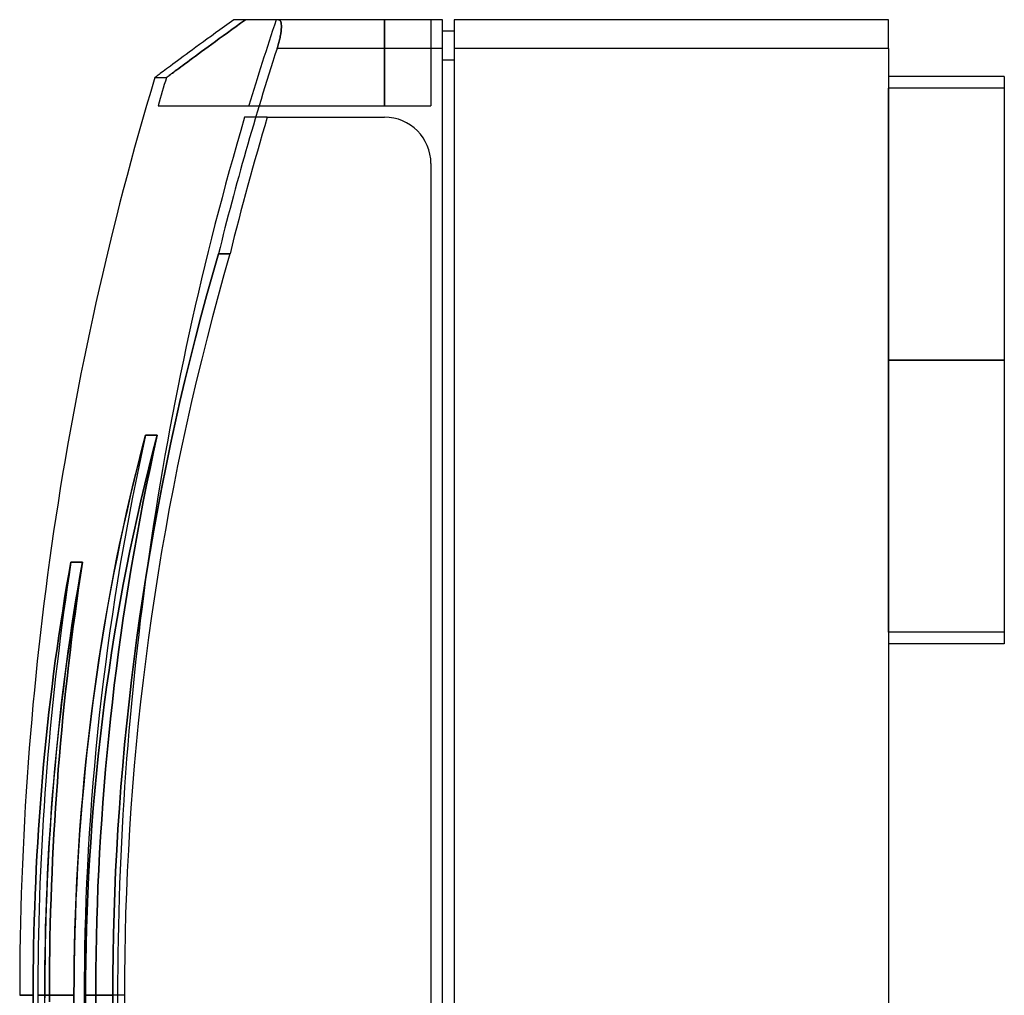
# Model space of a CAD drawing. Header units: millimetres. Extents: x -150 to 20, y -169 to 169.
# Tile 2 of 2: x -150 to 20, y 0 to 169. Entities that reach past the tile are written whole.
import ezdxf

# ---------------------------------------------------------------- set-up
doc = ezdxf.new("R2010")
doc.units = ezdxf.units.MM
doc.layers.add('MAIN-1', color=7, linetype='Continuous')
doc.layers.add('MAIN-2', color=7, linetype='Continuous')

msp = doc.modelspace()

# ---------------------------------------------------------------- linework, layer by layer
at = {"layer": 'MAIN-1'}
for p, q in [((-113.04, 168.5), (-113.86, 167.9)), ((-105.31, 168.5), (-113.04, 168.5)), ((-105.25, 168.5), (-105.31, 168.5)), ((-77, 168.5), (-105.31, 168.5)), ((-105.2, 168.48), (-105.25, 168.5)), ((-105.15, 168.46), (-105.2, 168.48)), ((-105.1, 168.42), (-105.15, 168.46)), ((-105.05, 168.38), (-105.1, 168.42)), ((-105.01, 168.33), (-105.05, 168.38)), ((-104.97, 168.26), (-105.01, 168.33)), ((-77, 163.5), (-77, 168.5)), ((-75, 168.5), (-75, 163.5)), ((0, 168.5), (-75, 168.5)), ((0, 163.5), (0, 168.5)), ((-115.44, 166.76), (-116.19, 166.21)), ((-114.66, 167.32), (-115.44, 166.76)), ((-113.86, 167.9), (-114.66, 167.32)), ((-104.94, 168.19), (-104.97, 168.26)), ((-104.91, 168.1), (-104.94, 168.19)), ((-104.88, 168), (-104.91, 168.1)), ((-104.86, 167.9), (-104.88, 168)), ((-104.88, 166.43), (-104.86, 166.61)), ((-104.84, 167.79), (-104.86, 167.9)), ((-104.86, 166.61), (-104.84, 166.78)), ((-104.83, 167.66), (-104.84, 167.79)), ((-104.84, 166.78), (-104.83, 166.94)), ((-104.82, 167.53), (-104.83, 167.66)), ((-104.83, 166.94), (-104.82, 167.1)), ((-104.82, 167.4), (-104.82, 167.53)), ((-104.82, 167.25), (-104.82, 167.4)), ((-104.82, 167.1), (-104.82, 167.25)), ((-117.61, 165.17), (-118.29, 164.68)), ((-116.91, 165.68), (-117.61, 165.17)), ((-116.19, 166.21), (-116.91, 165.68)), ((-105.2, 164.79), (-105.15, 165.01)), ((-105.15, 165.01), (-105.1, 165.22)), ((-105.1, 165.22), (-105.05, 165.44)), ((-105.05, 165.44), (-105.01, 165.64)), ((-105.01, 165.64), (-104.97, 165.85)), ((-104.97, 165.85), (-104.94, 166.05)), ((-104.94, 166.05), (-104.91, 166.24)), ((-104.91, 166.24), (-104.88, 166.43)), ((-75, 166.5), (-77, 166.5)), ((-120.15, 163.31), (-120.72, 162.9)), ((-119.56, 163.75), (-120.15, 163.31)), ((-118.93, 164.21), (-119.56, 163.75)), ((-118.29, 164.68), (-118.93, 164.21)), ((-105.57, 163.5), (-105.51, 163.71)), ((-77, 163.5), (-105.57, 163.5)), ((-105.51, 163.71), (-105.44, 163.92)), ((-105.44, 163.92), (-105.38, 164.14)), ((-105.38, 164.14), (-105.32, 164.36)), ((-105.32, 164.36), (-105.26, 164.58)), ((-105.26, 164.58), (-105.2, 164.79)), ((-77, -163.5), (-77, 163.5)), ((-75, 163.5), (-75, -163.5)), ((0, 163.5), (-75, 163.5)), ((0, 163.5), (0, -163.5)), ((-122.27, 161.76), (-122.73, 161.41)), ((-121.78, 162.12), (-122.27, 161.76)), ((-121.26, 162.5), (-121.78, 162.12)), ((-120.72, 162.9), (-121.26, 162.5)), ((-75, 161.5), (-77, 161.5)), ((-124.65, 159.99), (-124.96, 159.77)), ((-124.32, 160.24), (-124.65, 159.99)), ((-123.96, 160.5), (-124.32, 160.24)), ((-123.58, 160.79), (-123.96, 160.5)), ((-123.17, 161.09), (-123.58, 160.79)), ((-122.73, 161.41), (-123.17, 161.09)), ((-126.66, 158.51), (-126.67, 158.5)), ((-126.67, 158.5), (-126.65, 158.51)), ((-126.63, 158.53), (-126.66, 158.51)), ((-126.65, 158.51), (-126.61, 158.54)), ((-126.57, 158.57), (-126.63, 158.53)), ((-126.61, 158.54), (-126.55, 158.58)), ((-126.49, 158.63), (-126.57, 158.57)), ((-126.55, 158.58), (-126.47, 158.65)), ((-126.39, 158.71), (-126.49, 158.63)), ((-126.26, 158.8), (-126.39, 158.71)), ((-126.1, 158.92), (-126.26, 158.8)), ((-125.93, 159.05), (-126.1, 158.92)), ((-125.72, 159.2), (-125.93, 159.05)), ((-125.49, 159.37), (-125.72, 159.2)), ((-125.24, 159.56), (-125.49, 159.37)), ((-124.96, 159.77), (-125.24, 159.56)), ((20, 158.7), (0, 158.7)), ((20, 158.7), (20, 109.7)), ((-107.25, 151.65), (-87, 151.65)), ((-79, 143.65), (-79, -143.65)), ((-116.73, 124.45), (-115.69, 128.06)), ((-115.69, 128.06), (-113.69, 128.06)), ((-113.69, 128.06), (-114.73, 124.45)), ((-117.74, 120.82), (-116.73, 124.45)), ((-114.73, 124.45), (-115.74, 120.82)), ((-118.72, 117.18), (-117.74, 120.82)), ((-115.74, 120.82), (-116.71, 117.19)), ((-119.67, 113.53), (-118.72, 117.18)), ((-116.71, 117.19), (-117.66, 113.54)), ((-120.59, 109.87), (-119.67, 113.53)), ((-117.66, 113.54), (-118.58, 109.88)), ((-121.48, 106.21), (-120.59, 109.87)), ((-118.58, 109.88), (-119.47, 106.22)), ((0, 109.7), (20, 109.7)), ((20, 109.7), (20, 60.7)), ((-122.33, 102.53), (-121.48, 106.21)), ((-119.47, 106.22), (-120.33, 102.54)), ((-123.16, 98.85), (-122.33, 102.53)), ((-120.33, 102.54), (-121.16, 98.86)), ((-123.96, 95.16), (-123.16, 98.85)), ((-121.16, 98.86), (-121.96, 95.17)), ((-128.95, 94.11), (-128.26, 96.73)), ((-128.26, 96.73), (-128.86, 94.01)), ((-129.62, 91.47), (-128.95, 94.11)), ((-128.86, 94.01), (-129.44, 91.28)), ((-124.73, 91.46), (-123.96, 95.16)), ((-121.96, 95.17), (-122.73, 91.47)), ((-130.28, 88.8), (-129.62, 91.47)), ((-129.44, 91.28), (-130.01, 88.52)), ((-125.47, 87.76), (-124.73, 91.46)), ((-122.73, 91.47), (-123.47, 87.77)), ((-130.92, 86.1), (-130.28, 88.8)), ((-130.01, 88.52), (-130.57, 85.74)), ((-126.17, 84.06), (-125.47, 87.76)), ((-123.47, 87.77), (-124.17, 84.06)), ((-131.55, 83.37), (-130.92, 86.1)), ((-130.57, 85.74), (-131.11, 82.94)), ((-132.16, 80.62), (-131.55, 83.37)), ((-126.85, 80.35), (-126.17, 84.06)), ((-124.17, 84.06), (-124.85, 80.36)), ((-131.11, 82.94), (-131.63, 80.13)), ((-132.75, 77.84), (-132.16, 80.62)), ((-131.63, 80.13), (-132.14, 77.29)), ((-127.49, 76.64), (-126.85, 80.35)), ((-124.85, 80.36), (-125.49, 76.65)), ((-133.32, 75.04), (-132.75, 77.84)), ((-132.14, 77.29), (-132.63, 74.45)), ((-128.1, 72.93), (-127.49, 76.64)), ((-125.49, 76.65), (-126.1, 72.94)), ((-141.53, 72.74), (-141.16, 74.82)), ((-141.16, 74.82), (-141.48, 72.66)), ((-133.87, 72.23), (-133.32, 75.04)), ((-132.63, 74.45), (-133.11, 71.59)), ((-141.89, 70.64), (-141.53, 72.74)), ((-141.48, 72.66), (-141.8, 70.49)), ((-134.4, 69.39), (-133.87, 72.23)), ((-133.11, 71.59), (-133.56, 68.71)), ((-128.68, 69.22), (-128.1, 72.93)), ((-126.1, 72.94), (-126.68, 69.22)), ((-142.24, 68.53), (-141.89, 70.64)), ((-141.8, 70.49), (-142.11, 68.31)), ((-142.58, 66.4), (-142.24, 68.53)), ((-142.11, 68.31), (-142.42, 66.12)), ((-134.91, 66.53), (-134.4, 69.39)), ((-133.56, 68.71), (-134, 65.83)), ((-129.23, 65.51), (-128.68, 69.22)), ((-126.68, 69.22), (-127.23, 65.51)), ((-142.91, 64.26), (-142.58, 66.4)), ((-135.41, 63.66), (-134.91, 66.53)), ((-142.42, 66.12), (-142.71, 63.92)), ((-134, 65.83), (-134.42, 62.93)), ((-129.75, 61.81), (-129.23, 65.51)), ((-127.23, 65.51), (-127.75, 61.8)), ((-143.24, 62.1), (-142.91, 64.26)), ((-142.71, 63.92), (-143, 61.71)), ((-135.88, 60.78), (-135.41, 63.66)), ((-134.42, 62.93), (-134.83, 60.03)), ((-143.55, 59.92), (-143.24, 62.1)), ((-143, 61.71), (-143.27, 59.5)), ((-130.24, 58.1), (-129.75, 61.81)), ((-127.75, 61.8), (-128.24, 58.1)), ((-143.85, 57.74), (-143.55, 59.92)), ((-136.33, 57.88), (-135.88, 60.78)), ((-134.83, 60.03), (-135.21, 57.12)), ((20, 60.7), (0, 60.7)), ((-143.27, 59.5), (-143.54, 57.27)), ((-136.75, 54.98), (-136.33, 57.88)), ((-130.7, 54.4), (-130.24, 58.1)), ((-128.24, 58.1), (-128.7, 54.4)), ((-144.14, 55.54), (-143.85, 57.74)), ((-143.54, 57.27), (-143.79, 55.04)), ((-135.21, 57.12), (-135.58, 54.21)), ((-144.42, 53.33), (-144.14, 55.54)), ((-143.79, 55.04), (-144.04, 52.8)), ((-137.16, 52.06), (-136.75, 54.98)), ((-131.12, 50.71), (-130.7, 54.4)), ((-144.69, 51.11), (-144.42, 53.33)), ((-144.04, 52.8), (-144.28, 50.56)), ((-135.58, 54.21), (-135.92, 51.3)), ((-128.7, 54.4), (-129.12, 50.7)), ((-144.95, 48.88), (-144.69, 51.11)), ((-137.54, 49.14), (-137.16, 52.06)), ((-135.92, 51.3), (-136.25, 48.38)), ((-144.28, 50.56), (-144.5, 48.32)), ((-131.52, 47.01), (-131.12, 50.71)), ((-129.12, 50.7), (-129.52, 47.01)), ((-145.2, 46.65), (-144.95, 48.88)), ((-144.5, 48.32), (-144.72, 46.07)), ((-137.9, 46.21), (-137.54, 49.14)), ((-136.25, 48.38), (-136.56, 45.46)), ((-145.43, 44.41), (-145.2, 46.65)), ((-144.72, 46.07), (-144.93, 43.82)), ((-138.24, 43.27), (-137.9, 46.21)), ((-131.88, 43.33), (-131.52, 47.01)), ((-129.52, 47.01), (-129.88, 43.32)), ((-145.65, 42.16), (-145.43, 44.41)), ((-136.56, 45.46), (-136.85, 42.54)), ((-144.93, 43.82), (-145.12, 41.57)), ((-138.56, 40.34), (-138.24, 43.27)), ((-136.85, 42.54), (-137.11, 39.63)), ((-132.21, 39.66), (-131.88, 43.33)), ((-129.88, 43.32), (-130.21, 39.65)), ((-145.87, 39.91), (-145.65, 42.16)), ((-145.12, 41.57), (-145.31, 39.32)), ((-146.07, 37.66), (-145.87, 39.91)), ((-145.31, 39.32), (-145.48, 37.07)), ((-138.85, 37.4), (-138.56, 40.34)), ((-137.11, 39.63), (-137.36, 36.72)), ((-132.52, 35.99), (-132.21, 39.66)), ((-130.21, 39.65), (-130.52, 35.98)), ((-146.25, 35.4), (-146.07, 37.66)), ((-145.48, 37.07), (-145.64, 34.83)), ((-139.12, 34.46), (-138.85, 37.4)), ((-137.36, 36.72), (-137.59, 33.81)), ((-132.79, 32.33), (-132.52, 35.99)), ((-130.52, 35.98), (-130.79, 32.32)), ((-146.43, 33.15), (-146.25, 35.4)), ((-145.64, 34.83), (-145.8, 32.59)), ((-139.37, 31.53), (-139.12, 34.46)), ((-146.59, 30.89), (-146.43, 33.15)), ((-145.8, 32.59), (-145.94, 30.35)), ((-137.59, 33.81), (-137.8, 30.92)), ((-133.03, 28.68), (-132.79, 32.33)), ((-130.79, 32.32), (-131.03, 28.67)), ((-146.75, 28.64), (-146.59, 30.89)), ((-139.59, 28.6), (-139.37, 31.53)), ((-137.8, 30.92), (-137.99, 28.03)), ((-145.94, 30.35), (-146.07, 28.11)), ((-146.89, 26.39), (-146.75, 28.64)), ((-146.07, 28.11), (-146.2, 25.89)), ((-139.79, 25.68), (-139.59, 28.6)), ((-137.99, 28.03), (-138.16, 25.15)), ((-133.24, 25.05), (-133.03, 28.68)), ((-131.03, 28.67), (-131.24, 25.04)), ((-147.02, 24.14), (-146.89, 26.39)), ((-146.2, 25.89), (-146.31, 23.67)), ((-139.97, 22.77), (-139.79, 25.68)), ((-147.13, 21.89), (-147.02, 24.14)), ((-138.16, 25.15), (-138.31, 22.29)), ((-133.43, 21.42), (-133.24, 25.05)), ((-131.24, 25.04), (-131.43, 21.41)), ((-146.31, 23.67), (-146.41, 21.46)), ((-140.13, 19.87), (-139.97, 22.77)), ((-138.31, 22.29), (-138.45, 19.44)), ((-147.24, 19.66), (-147.13, 21.89)), ((-146.41, 21.46), (-146.5, 19.25)), ((-133.58, 17.81), (-133.43, 21.42)), ((-131.43, 21.41), (-131.58, 17.8)), ((-147.33, 17.43), (-147.24, 19.66)), ((-146.5, 19.25), (-146.58, 17.06)), ((-140.26, 16.98), (-140.13, 19.87)), ((-138.45, 19.44), (-138.56, 16.6)), ((-147.41, 15.21), (-147.33, 17.43)), ((-146.58, 17.06), (-146.65, 14.88)), ((-133.71, 14.22), (-133.58, 17.81)), ((-131.58, 17.8), (-131.71, 14.21)), ((-140.38, 14.1), (-140.26, 16.98)), ((-138.56, 16.6), (-138.66, 13.78)), ((-147.48, 13), (-147.41, 15.21)), ((-146.65, 14.88), (-146.71, 12.71)), ((-140.47, 11.24), (-140.38, 14.1)), ((-138.66, 13.78), (-138.73, 10.98)), ((-133.8, 10.64), (-133.71, 14.22)), ((-131.71, 14.21), (-131.8, 10.63)), ((-147.54, 10.8), (-147.48, 13)), ((-146.71, 12.71), (-146.76, 10.55)), ((-147.59, 8.61), (-147.54, 10.8)), ((-146.76, 10.55), (-146.8, 8.41)), ((-140.54, 8.4), (-140.47, 11.24)), ((-138.73, 10.98), (-138.79, 8.2)), ((-133.87, 7.07), (-133.8, 10.64)), ((-131.8, 10.63), (-131.87, 7.07)), ((-147.63, 6.43), (-147.59, 8.61)), ((-146.8, 8.41), (-146.83, 6.28)), ((-140.59, 5.58), (-140.54, 8.4)), ((-138.79, 8.2), (-138.83, 5.45)), ((-133.91, 3.53), (-133.87, 7.07)), ((-131.87, 7.07), (-131.91, 3.52)), ((-147.65, 4.27), (-147.63, 6.43)), ((-146.83, 6.28), (-146.86, 4.17)), ((-140.62, 2.78), (-140.59, 5.58)), ((-138.83, 5.45), (-138.86, 2.71)), ((-147.67, 2.13), (-147.65, 4.27)), ((-146.86, 4.17), (-146.87, 2.08)), ((-133.93, 0), (-133.91, 3.53)), ((-131.91, 3.52), (-131.93, 0)), ((-147.67, 0), (-147.67, 2.13)), ((-146.87, 2.08), (-146.87, 0)), ((-140.63, 0), (-140.62, 2.78)), ((-138.86, 2.71), (-138.87, 0)), ((-146.87, 0), (-146.87, -2.08)), ((-140.62, -2.7), (-140.63, 0)), ((-138.87, 0), (-138.86, -2.71)), ((-131.93, 0), (-133.93, 0)), ((-147.67, 0), (-150, 0)), ((-147.67, -2.13), (-147.67, 0)), ((-140.63, 0), (-146.87, 0)), ((-133.93, 0), (-138.87, 0)), ((-133.91, -3.53), (-133.93, 0)), ((-131.93, 0), (-131.91, -3.52))]:
    msp.add_line(p, q, dxfattribs=at)
for centre, radius, start, end in [((400, 0), 531.35, 162.079, 166.0537), ((400, 0), 550, 163.2509, 180), ((402, 0), 531.35, 163.417, 166.0537), ((-87, 143.65), 8, 0, 90)]:
    msp.add_arc(centre, radius, start, end, dxfattribs=at)
at = {"layer": 'MAIN-2'}
for p, q in [((-111.04, 168.5), (-111.85, 167.91)), ((-111.85, 167.91), (-111.04, 168.5)), ((-105.31, 168.5), (-105.25, 168.5)), ((-105.25, 168.5), (-105.2, 168.48)), ((-105.2, 168.48), (-105.15, 168.46)), ((-105.15, 168.46), (-105.1, 168.42)), ((-105.1, 168.42), (-105.05, 168.38)), ((-105.05, 168.38), (-105.01, 168.33)), ((-105.01, 168.33), (-104.97, 168.26)), ((-87, 153.65), (-87, 168.5)), ((-87, 168.5), (-87, 153.65)), ((-79, 168.5), (-79, 153.65)), ((-79, 168.5), (-79, 168.5)), ((-77, 168.5), (-77, 168.5)), ((-75, 168.5), (-75, 168.5)), ((0, 168.5), (0, 168.5)), ((-113.4, 166.79), (-114.14, 166.25)), ((-114.14, 166.25), (-113.4, 166.79)), ((-112.63, 167.34), (-113.4, 166.79)), ((-113.4, 166.79), (-112.63, 167.34)), ((-111.85, 167.91), (-112.63, 167.34)), ((-112.63, 167.34), (-111.85, 167.91)), ((-104.97, 168.26), (-104.94, 168.19)), ((-104.94, 168.19), (-104.91, 168.1)), ((-104.91, 168.1), (-104.88, 168)), ((-104.88, 168), (-104.86, 167.9)), ((-104.86, 166.61), (-104.88, 166.43)), ((-104.86, 167.9), (-104.84, 167.79)), ((-104.84, 166.78), (-104.86, 166.61)), ((-104.84, 167.79), (-104.83, 167.66)), ((-104.83, 166.94), (-104.84, 166.78)), ((-104.83, 167.66), (-104.82, 167.53)), ((-104.82, 167.1), (-104.83, 166.94)), ((-104.82, 167.53), (-104.82, 167.4)), ((-104.82, 167.4), (-104.82, 167.25)), ((-104.82, 167.25), (-104.82, 167.1)), ((-115.54, 165.23), (-116.2, 164.74)), ((-116.2, 164.74), (-115.54, 165.23)), ((-114.85, 165.73), (-115.54, 165.23)), ((-115.54, 165.23), (-114.85, 165.73)), ((-114.14, 166.25), (-114.85, 165.73)), ((-114.85, 165.73), (-114.14, 166.25)), ((-105.15, 165.01), (-105.2, 164.79)), ((-105.1, 165.22), (-105.15, 165.01)), ((-105.05, 165.44), (-105.1, 165.22)), ((-105.01, 165.64), (-105.05, 165.44)), ((-104.97, 165.85), (-105.01, 165.64)), ((-104.94, 166.05), (-104.97, 165.85)), ((-104.91, 166.24), (-104.94, 166.05)), ((-104.88, 166.43), (-104.91, 166.24)), ((-77, 166.5), (-77, 166.5)), ((-75, 166.5), (-75, 166.5)), ((-118.04, 163.39), (-118.61, 162.98)), ((-118.61, 162.98), (-118.04, 163.39)), ((-117.46, 163.82), (-118.04, 163.39)), ((-118.04, 163.39), (-117.46, 163.82)), ((-116.84, 164.27), (-117.46, 163.82)), ((-117.46, 163.82), (-116.84, 164.27)), ((-116.2, 164.74), (-116.84, 164.27)), ((-116.84, 164.27), (-116.2, 164.74)), ((-105.51, 163.71), (-105.57, 163.5)), ((-77, 163.5), (-105.57, 163.5)), ((-105.44, 163.92), (-105.51, 163.71)), ((-105.38, 164.14), (-105.44, 163.92)), ((-105.32, 164.36), (-105.38, 164.14)), ((-105.26, 164.58), (-105.32, 164.36)), ((-105.2, 164.79), (-105.26, 164.58)), ((0, 163.5), (-75, 163.5)), ((-120.61, 161.51), (-121.04, 161.18)), ((-121.04, 161.18), (-120.61, 161.51)), ((-120.15, 161.85), (-120.61, 161.51)), ((-120.61, 161.51), (-120.15, 161.85)), ((-119.66, 162.2), (-120.15, 161.85)), ((-120.15, 161.85), (-119.66, 162.2)), ((-119.15, 162.58), (-119.66, 162.2)), ((-119.66, 162.2), (-119.15, 162.58)), ((-118.61, 162.98), (-119.15, 162.58)), ((-119.15, 162.58), (-118.61, 162.98)), ((-75, 161.5), (-77, 161.5)), ((-122.85, 159.85), (-123.13, 159.64)), ((-123.13, 159.64), (-122.85, 159.85)), ((-122.54, 160.08), (-122.85, 159.85)), ((-122.85, 159.85), (-122.54, 160.08)), ((-122.2, 160.33), (-122.54, 160.08)), ((-122.54, 160.08), (-122.2, 160.33)), ((-121.84, 160.59), (-122.2, 160.33)), ((-122.2, 160.33), (-121.84, 160.59)), ((-121.46, 160.88), (-121.84, 160.59)), ((-121.84, 160.59), (-121.46, 160.88)), ((-121.04, 161.18), (-121.46, 160.88)), ((-121.46, 160.88), (-121.04, 161.18)), ((-126.67, 158.5), (-124.67, 158.5)), ((-124.64, 158.52), (-124.66, 158.5)), ((-124.66, 158.5), (-124.64, 158.52)), ((-124.66, 158.5), (-124.66, 158.5)), ((-124.6, 158.55), (-124.64, 158.52)), ((-124.64, 158.52), (-124.6, 158.55)), ((-124.53, 158.6), (-124.6, 158.55)), ((-124.6, 158.55), (-124.53, 158.6)), ((-124.44, 158.67), (-124.53, 158.6)), ((-124.53, 158.6), (-124.44, 158.67)), ((-124.32, 158.75), (-124.44, 158.67)), ((-124.44, 158.67), (-124.32, 158.75)), ((-124.19, 158.86), (-124.32, 158.75)), ((-124.32, 158.75), (-124.19, 158.86)), ((-124.02, 158.98), (-124.19, 158.86)), ((-124.19, 158.86), (-124.02, 158.98)), ((-123.84, 159.12), (-124.02, 158.98)), ((-124.02, 158.98), (-123.84, 159.12)), ((-123.63, 159.27), (-123.84, 159.12)), ((-123.84, 159.12), (-123.63, 159.27)), ((-123.39, 159.45), (-123.63, 159.27)), ((-123.63, 159.27), (-123.39, 159.45)), ((-123.13, 159.64), (-123.39, 159.45)), ((-123.39, 159.45), (-123.13, 159.64)), ((0, 109.7), (0, 156.7)), ((20, 156.7), (0, 156.7)), ((-126.1, 153.65), (-110.4, 153.65)), ((-110.4, 153.65), (-87, 153.65)), ((-87, 153.65), (-79, 153.65)), ((-79, 153.65), (-79, 153.65)), ((-107.25, 151.65), (-111.16, 151.65)), ((-87, 151.65), (-87, 151.65)), ((-87, 151.65), (-87, 151.65)), ((-79, 143.65), (-79, 143.65)), ((-79, 143.65), (-79, 143.65)), ((-115.69, 128.06), (-116.73, 124.45)), ((-113.69, 128.06), (-115.69, 128.06)), ((-116.73, 124.45), (-117.74, 120.82)), ((-117.74, 120.82), (-118.72, 117.18)), ((-118.72, 117.18), (-119.67, 113.53)), ((-119.67, 113.53), (-120.59, 109.87)), ((-120.59, 109.87), (-121.48, 106.21)), ((20, 109.7), (0, 109.7)), ((0, 62.7), (0, 109.7)), ((20, 109.7), (0, 109.7)), ((0, 109.7), (20, 109.7)), ((-121.48, 106.21), (-122.33, 102.53)), ((-122.33, 102.53), (-123.16, 98.85)), ((-123.16, 98.85), (-123.96, 95.16)), ((-128.26, 96.73), (-128.93, 94.19)), ((-126.26, 96.73), (-128.26, 96.73)), ((-128.26, 96.73), (-126.26, 96.73)), ((-127, 93.92), (-126.26, 96.73)), ((-126.26, 96.73), (-127, 93.92)), ((-126.26, 96.73), (-126.89, 93.87)), ((-126.89, 93.87), (-126.26, 96.73)), ((-128.93, 94.19), (-129.59, 91.62)), ((-127.71, 91.1), (-127, 93.92)), ((-127, 93.92), (-127.71, 91.1)), ((-126.89, 93.87), (-127.5, 91.01)), ((-127.5, 91.01), (-126.89, 93.87)), ((-123.96, 95.16), (-124.73, 91.46)), ((-129.59, 91.62), (-130.23, 89.03)), ((-128.41, 88.27), (-127.71, 91.1)), ((-127.71, 91.1), (-128.41, 88.27)), ((-127.5, 91.01), (-128.09, 88.15)), ((-128.09, 88.15), (-127.5, 91.01)), ((-124.73, 91.46), (-125.47, 87.76)), ((-130.23, 89.03), (-130.85, 86.41)), ((-129.08, 85.41), (-128.41, 88.27)), ((-128.41, 88.27), (-129.08, 85.41)), ((-128.09, 88.15), (-128.66, 85.28)), ((-128.66, 85.28), (-128.09, 88.15)), ((-125.47, 87.76), (-126.17, 84.06)), ((-130.85, 86.41), (-131.46, 83.76)), ((-129.73, 82.54), (-129.08, 85.41)), ((-129.08, 85.41), (-129.73, 82.54)), ((-128.66, 85.28), (-129.21, 82.41)), ((-129.21, 82.41), (-128.66, 85.28)), ((-131.46, 83.76), (-132.05, 81.09)), ((-126.17, 84.06), (-126.85, 80.35)), ((-130.36, 79.66), (-129.73, 82.54)), ((-129.73, 82.54), (-130.36, 79.66)), ((-129.21, 82.41), (-129.74, 79.54)), ((-129.74, 79.54), (-129.21, 82.41)), ((-132.05, 81.09), (-132.63, 78.4)), ((-126.85, 80.35), (-127.49, 76.64)), ((-132.63, 78.4), (-133.19, 75.68)), ((-130.97, 76.76), (-130.36, 79.66)), ((-130.36, 79.66), (-130.97, 76.76)), ((-129.74, 79.54), (-130.25, 76.66)), ((-130.25, 76.66), (-129.74, 79.54)), ((-131.55, 73.85), (-130.97, 76.76)), ((-130.97, 76.76), (-131.55, 73.85)), ((-130.25, 76.66), (-130.74, 73.78)), ((-130.74, 73.78), (-130.25, 76.66)), ((-127.49, 76.64), (-128.1, 72.93)), ((-141.16, 74.82), (-141.53, 72.74)), ((-139.16, 74.82), (-141.16, 74.82)), ((-141.16, 74.82), (-139.16, 74.82)), ((-139.54, 72.65), (-139.16, 74.82)), ((-139.16, 74.82), (-139.54, 72.66)), ((-139.16, 74.82), (-139.49, 72.59)), ((-139.49, 72.59), (-139.16, 74.82)), ((-133.19, 75.68), (-133.73, 72.95)), ((-132.12, 70.93), (-131.55, 73.85)), ((-131.55, 73.85), (-132.12, 70.93)), ((-130.74, 73.78), (-131.22, 70.89)), ((-131.22, 70.89), (-130.74, 73.78)), ((-141.53, 72.74), (-141.89, 70.64)), ((-139.92, 70.47), (-139.54, 72.65)), ((-139.54, 72.66), (-139.91, 70.5)), ((-139.49, 72.59), (-139.82, 70.36)), ((-139.82, 70.36), (-139.49, 72.59)), ((-133.73, 72.95), (-134.25, 70.2)), ((-128.1, 72.93), (-128.68, 69.22)), ((-141.89, 70.64), (-142.24, 68.53)), ((-140.28, 68.28), (-139.92, 70.47)), ((-139.91, 70.5), (-140.27, 68.33)), ((-139.82, 70.36), (-140.14, 68.13)), ((-140.14, 68.13), (-139.82, 70.36)), ((-134.25, 70.2), (-134.76, 67.43)), ((-132.65, 68), (-132.12, 70.93)), ((-132.12, 70.93), (-132.65, 68)), ((-131.22, 70.89), (-131.67, 68)), ((-131.67, 68), (-131.22, 70.89)), ((-142.24, 68.53), (-142.58, 66.4)), ((-140.63, 66.09), (-140.28, 68.28)), ((-140.27, 68.33), (-140.62, 66.16)), ((-140.14, 68.13), (-140.45, 65.9)), ((-140.45, 65.9), (-140.14, 68.13)), ((-131.67, 68), (-132.11, 65.11)), ((-132.11, 65.11), (-131.67, 68)), ((-128.68, 69.22), (-129.23, 65.51)), ((-142.58, 66.4), (-142.91, 64.26)), ((-134.76, 67.43), (-135.24, 64.65)), ((-133.17, 65.06), (-132.65, 68)), ((-132.65, 68), (-133.17, 65.06)), ((-140.97, 63.88), (-140.63, 66.09)), ((-140.62, 66.16), (-140.95, 63.98)), ((-140.45, 65.9), (-140.74, 63.67)), ((-140.74, 63.67), (-140.45, 65.9)), ((-135.24, 64.65), (-135.7, 61.85)), ((-133.66, 62.1), (-133.17, 65.06)), ((-133.17, 65.06), (-133.66, 62.1)), ((-132.11, 65.11), (-132.52, 62.22)), ((-132.52, 62.22), (-132.11, 65.11)), ((-129.23, 65.51), (-129.75, 61.81)), ((-142.91, 64.26), (-143.24, 62.1)), ((-141.3, 61.67), (-140.97, 63.88)), ((-140.95, 63.98), (-141.28, 61.79)), ((-140.74, 63.67), (-141.03, 61.44)), ((-141.03, 61.44), (-140.74, 63.67)), ((-143.24, 62.1), (-143.55, 59.92)), ((-141.61, 59.45), (-141.3, 61.67)), ((-141.28, 61.79), (-141.59, 59.6)), ((-141.03, 61.44), (-141.31, 59.2)), ((-141.31, 59.2), (-141.03, 61.44)), ((-135.7, 61.85), (-136.15, 59.04)), ((-134.13, 59.15), (-133.66, 62.1)), ((-133.66, 62.1), (-134.13, 59.15)), ((-132.52, 62.22), (-132.92, 59.33)), ((-132.92, 59.33), (-132.52, 62.22)), ((-129.75, 61.81), (-130.24, 58.1)), ((20, 62.7), (0, 62.7)), ((-143.55, 59.92), (-143.85, 57.74)), ((-141.59, 59.6), (-141.89, 57.4)), ((-141.92, 57.22), (-141.61, 59.45)), ((-141.31, 59.2), (-141.57, 56.97)), ((-141.57, 56.97), (-141.31, 59.2)), ((-136.15, 59.04), (-136.57, 56.22)), ((-134.58, 56.18), (-134.13, 59.15)), ((-134.13, 59.15), (-134.58, 56.18)), ((-132.92, 59.33), (-133.3, 56.43)), ((-133.3, 56.43), (-132.92, 59.33)), ((-130.24, 58.1), (-130.7, 54.4)), ((-143.85, 57.74), (-144.14, 55.54)), ((-142.21, 54.99), (-141.92, 57.22)), ((-141.89, 57.4), (-142.18, 55.2)), ((-141.57, 56.97), (-141.83, 54.73)), ((-141.83, 54.73), (-141.57, 56.97)), ((-136.57, 56.22), (-136.98, 53.39)), ((-135, 53.21), (-134.58, 56.18)), ((-134.58, 56.18), (-135, 53.21)), ((-133.3, 56.43), (-133.66, 53.54)), ((-133.66, 53.54), (-133.3, 56.43)), ((-144.14, 55.54), (-144.42, 53.33)), ((-142.49, 52.75), (-142.21, 54.99)), ((-142.18, 55.2), (-142.46, 53)), ((-141.83, 54.73), (-142.07, 52.5)), ((-142.07, 52.5), (-141.83, 54.73)), ((-130.7, 54.4), (-131.12, 50.71)), ((-144.42, 53.33), (-144.69, 51.11)), ((-142.76, 50.5), (-142.49, 52.75)), ((-142.46, 53), (-142.73, 50.79)), ((-136.98, 53.39), (-137.36, 50.56)), ((-135.4, 50.23), (-135, 53.21)), ((-135, 53.21), (-135.4, 50.23)), ((-133.66, 53.54), (-134, 50.64)), ((-134, 50.64), (-133.66, 53.54)), ((-144.69, 51.11), (-144.95, 48.88)), ((-142.07, 52.5), (-142.31, 50.26)), ((-142.31, 50.26), (-142.07, 52.5)), ((-143.02, 48.25), (-142.76, 50.5)), ((-142.73, 50.79), (-142.98, 48.58)), ((-142.31, 50.26), (-142.53, 48.02)), ((-142.53, 48.02), (-142.31, 50.26)), ((-137.36, 50.56), (-137.72, 47.71)), ((-135.78, 47.25), (-135.4, 50.23)), ((-135.4, 50.23), (-135.78, 47.25)), ((-134, 50.64), (-134.32, 47.74)), ((-134.32, 47.74), (-134, 50.64)), ((-131.12, 50.71), (-131.52, 47.01)), ((-144.95, 48.88), (-145.2, 46.65)), ((-143.27, 45.99), (-143.02, 48.25)), ((-142.98, 48.58), (-143.23, 46.36)), ((-142.53, 48.02), (-142.75, 45.79)), ((-142.75, 45.79), (-142.53, 48.02)), ((-137.72, 47.71), (-138.06, 44.86)), ((-134.32, 47.74), (-134.62, 44.84)), ((-134.62, 44.84), (-134.32, 47.74)), ((-145.2, 46.65), (-145.43, 44.41)), ((-143.5, 43.73), (-143.27, 45.99)), ((-143.23, 46.36), (-143.46, 44.14)), ((-136.13, 44.27), (-135.78, 47.25)), ((-135.78, 47.25), (-136.13, 44.27)), ((-131.52, 47.01), (-131.88, 43.33)), ((-145.43, 44.41), (-145.65, 42.16)), ((-142.75, 45.79), (-142.95, 43.55)), ((-142.95, 43.55), (-142.75, 45.79)), ((-138.06, 44.86), (-138.38, 42.01)), ((-136.46, 41.28), (-136.13, 44.27)), ((-136.13, 44.27), (-136.46, 41.28)), ((-134.62, 44.84), (-134.9, 41.94)), ((-134.9, 41.94), (-134.62, 44.84)), ((-143.72, 41.46), (-143.5, 43.73)), ((-143.46, 44.14), (-143.68, 41.92)), ((-142.95, 43.55), (-143.14, 41.31)), ((-143.14, 41.31), (-142.95, 43.55)), ((-131.88, 43.33), (-132.21, 39.66)), ((-145.65, 42.16), (-145.87, 39.91)), ((-143.93, 39.19), (-143.72, 41.46)), ((-143.68, 41.92), (-143.88, 39.7)), ((-143.14, 41.31), (-143.33, 39.07)), ((-143.33, 39.07), (-143.14, 41.31)), ((-138.38, 42.01), (-138.67, 39.16)), ((-136.76, 38.3), (-136.46, 41.28)), ((-136.46, 41.28), (-136.76, 38.3)), ((-134.9, 41.94), (-135.17, 39.04)), ((-135.17, 39.04), (-134.9, 41.94)), ((-145.87, 39.91), (-146.07, 37.66)), ((-144.13, 36.92), (-143.93, 39.19)), ((-143.88, 39.7), (-144.08, 37.48)), ((-138.67, 39.16), (-138.95, 36.31)), ((-132.21, 39.66), (-132.52, 35.99)), ((-146.07, 37.66), (-146.25, 35.4)), ((-144.08, 37.48), (-144.27, 35.26)), ((-143.33, 39.07), (-143.5, 36.84)), ((-143.5, 36.84), (-143.33, 39.07)), ((-137.04, 35.32), (-136.76, 38.3)), ((-136.76, 38.3), (-137.04, 35.32)), ((-135.17, 39.04), (-135.41, 36.14)), ((-135.41, 36.14), (-135.17, 39.04)), ((-144.31, 34.64), (-144.13, 36.92)), ((-143.5, 36.84), (-143.66, 34.6)), ((-143.66, 34.6), (-143.5, 36.84)), ((-138.95, 36.31), (-139.21, 33.46)), ((-135.41, 36.14), (-135.63, 33.24)), ((-135.63, 33.24), (-135.41, 36.14)), ((-132.52, 35.99), (-132.79, 32.33)), ((-146.25, 35.4), (-146.43, 33.15)), ((-144.49, 32.36), (-144.31, 34.64)), ((-144.27, 35.26), (-144.44, 33.03)), ((-143.66, 34.6), (-143.81, 32.36)), ((-143.81, 32.36), (-143.66, 34.6)), ((-137.3, 32.33), (-137.04, 35.32)), ((-137.04, 35.32), (-137.3, 32.33)), ((-146.43, 33.15), (-146.59, 30.89)), ((-144.65, 30.08), (-144.49, 32.36)), ((-144.44, 33.03), (-144.6, 30.81)), ((-143.81, 32.36), (-143.96, 30.12)), ((-143.96, 30.12), (-143.81, 32.36)), ((-139.21, 33.46), (-139.44, 30.61)), ((-137.53, 29.36), (-137.3, 32.33)), ((-137.3, 32.33), (-137.53, 29.36)), ((-135.63, 33.24), (-135.84, 30.34)), ((-135.84, 30.34), (-135.63, 33.24)), ((-132.79, 32.33), (-133.03, 28.68)), ((-146.59, 30.89), (-146.75, 28.64)), ((-144.6, 30.81), (-144.75, 28.59)), ((-139.44, 30.61), (-139.65, 27.77)), ((-144.8, 27.8), (-144.65, 30.08)), ((-143.96, 30.12), (-144.09, 27.89)), ((-144.09, 27.89), (-143.96, 30.12)), ((-137.74, 26.38), (-137.53, 29.36)), ((-137.53, 29.36), (-137.74, 26.38)), ((-135.84, 30.34), (-136.03, 27.44)), ((-136.03, 27.44), (-135.84, 30.34)), ((-146.75, 28.64), (-146.89, 26.39)), ((-144.94, 25.51), (-144.8, 27.8)), ((-144.75, 28.59), (-144.89, 26.37)), ((-144.09, 27.89), (-144.21, 25.65)), ((-144.21, 25.65), (-144.09, 27.89)), ((-139.65, 27.77), (-139.84, 24.93)), ((-136.03, 27.44), (-136.2, 24.55)), ((-136.2, 24.55), (-136.03, 27.44)), ((-133.03, 28.68), (-133.24, 25.05)), ((-146.89, 26.39), (-147.02, 24.14)), ((-145.06, 23.23), (-144.94, 25.51)), ((-144.89, 26.37), (-145.01, 24.15)), ((-144.21, 25.65), (-144.32, 23.41)), ((-144.32, 23.41), (-144.21, 25.65)), ((-137.93, 23.41), (-137.74, 26.38)), ((-137.74, 26.38), (-137.93, 23.41)), ((-147.02, 24.14), (-147.13, 21.89)), ((-145.01, 24.15), (-145.13, 21.93)), ((-139.84, 24.93), (-140.01, 22.1)), ((-136.2, 24.55), (-136.34, 21.65)), ((-136.34, 21.65), (-136.2, 24.55)), ((-133.24, 25.05), (-133.43, 21.42)), ((-145.18, 20.94), (-145.06, 23.23)), ((-144.32, 23.41), (-144.42, 21.18)), ((-144.42, 21.18), (-144.32, 23.41)), ((-140.01, 22.1), (-140.16, 19.29)), ((-138.1, 20.45), (-137.93, 23.41)), ((-137.93, 23.41), (-138.1, 20.45)), ((-147.13, 21.89), (-147.24, 19.66)), ((-145.28, 18.66), (-145.18, 20.94)), ((-145.13, 21.93), (-145.23, 19.72)), ((-144.42, 21.18), (-144.51, 18.94)), ((-144.51, 18.94), (-144.42, 21.18)), ((-138.24, 17.5), (-138.1, 20.45)), ((-138.1, 20.45), (-138.24, 17.5)), ((-136.34, 21.65), (-136.48, 18.76)), ((-136.48, 18.76), (-136.34, 21.65)), ((-133.43, 21.42), (-133.58, 17.81)), ((-147.24, 19.66), (-147.33, 17.43)), ((-145.23, 19.72), (-145.33, 17.5)), ((-144.51, 18.94), (-144.59, 16.71)), ((-144.59, 16.71), (-144.51, 18.94)), ((-140.16, 19.29), (-140.28, 16.48)), ((-136.48, 18.76), (-136.59, 15.86)), ((-136.59, 15.86), (-136.48, 18.76)), ((-147.33, 17.43), (-147.41, 15.21)), ((-145.33, 17.5), (-145.41, 15.28)), ((-145.37, 16.37), (-145.28, 18.66)), ((-138.36, 14.55), (-138.24, 17.5)), ((-138.24, 17.5), (-138.36, 14.55)), ((-133.58, 17.81), (-133.71, 14.22)), ((-145.45, 14.09), (-145.37, 16.37)), ((-144.59, 16.71), (-144.66, 14.48)), ((-144.66, 14.48), (-144.59, 16.71)), ((-140.28, 16.48), (-140.39, 13.69)), ((-136.59, 15.86), (-136.68, 12.97)), ((-136.68, 12.97), (-136.59, 15.86)), ((-147.41, 15.21), (-147.48, 13)), ((-145.52, 11.81), (-145.45, 14.09)), ((-145.41, 15.28), (-145.48, 13.05)), ((-144.66, 14.48), (-144.72, 12.25)), ((-144.72, 12.25), (-144.66, 14.48)), ((-140.39, 13.69), (-140.48, 10.91)), ((-138.46, 11.62), (-138.36, 14.55)), ((-138.36, 14.55), (-138.46, 11.62)), ((-133.71, 14.22), (-133.8, 10.64)), ((-147.48, 13), (-147.54, 10.8)), ((-145.48, 13.05), (-145.54, 10.82)), ((-144.72, 12.25), (-144.77, 10.02)), ((-144.77, 10.02), (-144.72, 12.25)), ((-136.68, 12.97), (-136.75, 10.09)), ((-136.75, 10.09), (-136.68, 12.97)), ((-147.54, 10.8), (-147.59, 8.61)), ((-145.54, 10.82), (-145.59, 8.58)), ((-145.57, 9.53), (-145.52, 11.81)), ((-140.48, 10.91), (-140.54, 8.16)), ((-138.53, 8.69), (-138.46, 11.62)), ((-138.46, 11.62), (-138.53, 8.69)), ((-133.8, 10.64), (-133.87, 7.07)), ((-147.59, 8.61), (-147.63, 6.43)), ((-145.59, 8.58), (-145.63, 6.33)), ((-145.61, 7.25), (-145.57, 9.53)), ((-144.77, 10.02), (-144.81, 7.79)), ((-144.81, 7.79), (-144.77, 10.02)), ((-138.59, 5.78), (-138.53, 8.69)), ((-138.53, 8.69), (-138.59, 5.78)), ((-136.75, 10.09), (-136.81, 7.2)), ((-136.81, 7.2), (-136.75, 10.09)), ((-145.64, 4.98), (-145.61, 7.25)), ((-144.81, 7.79), (-144.84, 5.56)), ((-144.84, 5.56), (-144.81, 7.79)), ((-140.54, 8.16), (-140.59, 5.42)), ((-136.81, 7.2), (-136.85, 4.32)), ((-136.85, 4.32), (-136.81, 7.2)), ((-133.87, 7.07), (-133.91, 3.53)), ((-147.63, 6.43), (-147.65, 4.27)), ((-145.63, 6.33), (-145.65, 4.08)), ((-144.84, 5.56), (-144.86, 3.34)), ((-144.86, 3.34), (-144.84, 5.56)), ((-140.59, 5.42), (-140.62, 2.7)), ((-138.62, 2.88), (-138.59, 5.78)), ((-138.59, 5.78), (-138.62, 2.88)), ((-147.65, 4.27), (-147.67, 2.13)), ((-145.65, 4.08), (-145.67, 1.82)), ((-145.66, 2.71), (-145.64, 4.98)), ((-136.85, 4.32), (-136.87, 1.44)), ((-136.87, 1.44), (-136.85, 4.32)), ((-133.91, 3.53), (-133.93, 0)), ((-147.67, 2.13), (-147.67, 0)), ((-145.67, 0.44), (-145.66, 2.71)), ((-145.67, 1.82), (-145.67, -0.44)), ((-144.86, 3.34), (-144.87, 1.11)), ((-144.87, 1.11), (-144.86, 3.34)), ((-140.62, 2.7), (-140.63, 0)), ((-138.63, 0), (-138.62, 2.88)), ((-138.62, 2.88), (-138.63, 0)), ((-150, 0), (-147.67, 0)), ((-147.67, 0), (-147.67, -2.13)), ((-146.87, 0), (-140.63, 0)), ((-145.67, -1.82), (-145.67, 0.44)), ((-144.87, 1.11), (-144.87, -1.11)), ((-144.87, -1.11), (-144.87, 1.11)), ((-138.87, 0), (-133.93, 0)), ((-138.62, -2.88), (-138.63, 0)), ((-136.87, 1.44), (-136.87, -1.44)), ((-136.87, -1.44), (-136.87, 1.44)), ((-133.93, 0), (-133.91, -3.63)), ((-131.93, 0), (-133.1, 0)), ((-140.63, 0), (-140.62, -2.78)), ((-138.63, 0), (-138.62, -2.88)), ((-131.93, 0), (-133.93, 0)), ((-131.93, 0), (-133.1, 0))]:
    msp.add_line(p, q, dxfattribs=at)
for centre, radius, start, end in [((402, 0), 534.95, 161.6401, 163.3081), ((402, 0), 534.95, 161.6401, 163.3081), ((400, 0), 531.35, 162.079, 166.0537), ((402, 0), 550, 163.2509, 163.7778), ((402, 0), 535.1, 163.5365, 180), ((402, 0), 535.1, 163.5365, 180), ((402, 0), 535.1, 180, 196.4635)]:
    msp.add_arc(centre, radius, start, end, dxfattribs=at)

doc.saveas('drawing.dxf')
